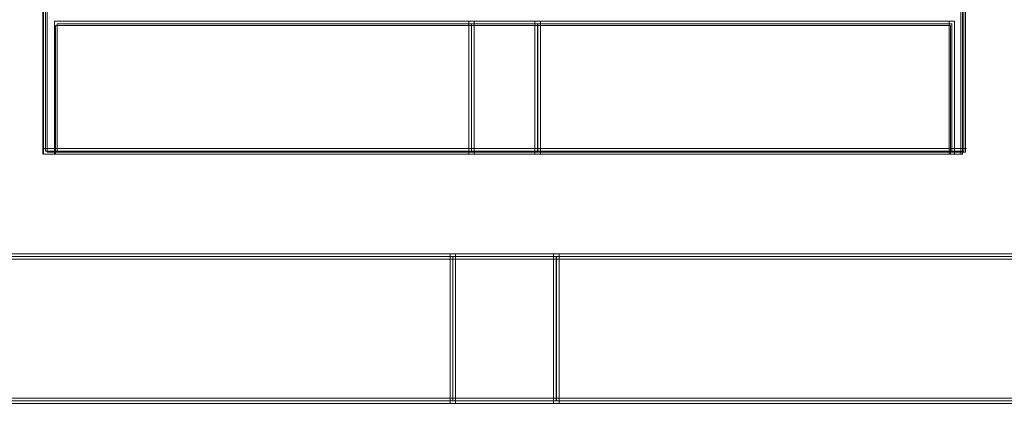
# Model space of a CAD drawing. Header units: millimetres. Extents: x -1290 to 1795, y -4192 to -1311.
# Tile 135 of 256: x 581.43 to 584.22, y -3303.58 to -3302.43. Entities that reach past the tile are written whole.
import ezdxf

# ---------------------------------------------------------------- set-up
doc = ezdxf.new("R2010")
doc.units = ezdxf.units.MM
doc.layers.add('$EL_istn', color=7, linetype='Continuous', lineweight=15)
doc.layers.add('Aparatura', color=7, linetype='Continuous', lineweight=13)
doc.styles.get("Standard").update_dxf_attribs({"font": 'ARIALN.TTF', "width": 0.8})
doc.dimstyles.new('100', dxfattribs={"dimtxt": 15, "dimasz": 10, "dimexe": 1.25, "dimexo": 0.625, "dimtad": 1, "dimdec": 0, "dimtxsty": 'Standard', "dimblk": 'OBLIQUE', "dimcen": 2.5, "dimadec": 0, "dimazin": 0, "dimtfac": 1, "dimtdec": 0, "dimtmove": 0, "dimatfit": 3, "dimldrblk": 'NONE', "dimfxl": 1, "dimarcsym": 0})

# ---------------------------------------------------------------- blocks, each defined once
blk = doc.blocks.new('_Oblique')
at = {"color": 0, "linetype": 'ByBlock', "lineweight": -2}
blk.add_line((-0.5, -0.5), (0.5, 0.5), dxfattribs=at)
blk = doc.blocks.new('*D43')
at = {"layer": '$EL_istn', "color": 0, "linetype": 'Continuous', "lineweight": -2, "ltscale": 0.1}
for p, q in [((605.2914, -3294.7164), (605.2914, -3319.5177)), ((518.0914, -3296.8148), (518.0914, -3319.5177)), ((518.0914, -3318.2677), (605.2914, -3318.2677))]:
    blk.add_line(p, q, dxfattribs=at)
at = {"layer": 'Defpoints', "color": 0}
for p in [(605.2914, -3294.0914), (518.0914, -3296.1898), (605.2914, -3318.2677)]:
    blk.add_point(p, dxfattribs=at)
at = {"layer": '$EL_istn', "color": 0, "linetype": 'ByBlock', "lineweight": -2, "xscale": 5, "yscale": 5, "zscale": 5, "rotation": 180}
blk.add_blockref('_Oblique', (518.0914, -3318.2677), dxfattribs=at)
at = {"layer": '$EL_istn', "color": 0, "linetype": 'ByBlock', "lineweight": -2, "xscale": 5, "yscale": 5, "zscale": 5}
blk.add_blockref('_Oblique', (605.2914, -3318.2677), dxfattribs=at)
at = {"layer": '$EL_istn', "color": 0, "lineweight": 5, "insert": (561.6914, -3313.5581), "char_height": 8, "attachment_point": 5}
blk.add_mtext('436', dxfattribs=at)
blk = doc.blocks.new('_None')

msp = doc.modelspace()

# ---------------------------------------------------------------- linework, layer by layer
at = {"layer": 'Aparatura', "lineweight": 13}
for points in [[(581.306, -3302.244), (581.4987, -3302.244), (581.4987, -3302.3994), (581.4987, -3302.8073), (581.5324, -3302.8073), (581.5324, -3302.7005), (581.5324, -3302.4431), (582.708, -3302.4431), (582.8958, -3302.4431), (584.0714, -3302.4431), (584.0714, -3302.7005), (584.0714, -3302.8073), (584.1051, -3302.8073), (584.1051, -3302.3994), (584.1051, -3302.244), (584.3026, -3302.244)], [(584.3059, -3302.2411), (584.1086, -3302.2411), (584.1086, -3302.3952), (584.1086, -3302.4385), (584.1086, -3302.7995), (584.0749, -3302.7995), (582.9003, -3302.7995), (582.7126, -3302.7995), (581.538, -3302.7995), (581.5043, -3302.7995), (581.5043, -3302.4385), (581.5043, -3302.3952), (581.5043, -3302.2411), (581.3118, -3302.2411)], [(584.3059, -3302.2411), (584.1086, -3302.2411), (584.1086, -3302.3952), (584.1086, -3302.4385), (584.1086, -3302.7995), (584.0749, -3302.7995), (582.9003, -3302.7995), (582.7126, -3302.7995), (581.538, -3302.7995), (581.5043, -3302.7995), (581.5043, -3302.4385), (581.5043, -3302.3952), (581.5043, -3302.2411), (581.3118, -3302.2411)], [(584.3059, -3302.2411), (584.1086, -3302.2411), (584.1086, -3302.3952), (584.1086, -3302.4385), (584.1086, -3302.7995), (584.0749, -3302.7995), (582.9003, -3302.7995), (582.7126, -3302.7995), (581.538, -3302.7995), (581.5043, -3302.7995), (581.5043, -3302.4385), (581.5043, -3302.3952), (581.5043, -3302.2411), (581.3118, -3302.2411)], [(584.3107, -3302.2336), (584.1133, -3302.2336), (584.1133, -3302.3904), (584.1133, -3302.4344), (584.1133, -3302.8018), (584.0796, -3302.8018), (582.9048, -3302.8018), (582.717, -3302.8018), (581.5422, -3302.8018), (581.5085, -3302.8018), (581.5085, -3302.4344), (581.5085, -3302.3904), (581.5085, -3302.2336), (581.3159, -3302.2336)], [(584.3107, -3302.2336), (584.1133, -3302.2336), (584.1133, -3302.3904), (584.1133, -3302.4344), (584.1133, -3302.8018), (584.0796, -3302.8018), (582.9048, -3302.8018), (582.717, -3302.8018), (581.5422, -3302.8018), (581.5085, -3302.8018), (581.5085, -3302.4344), (581.5085, -3302.3904), (581.5085, -3302.2336), (581.3159, -3302.2336)], [(584.3107, -3302.2336), (584.1133, -3302.2336), (584.1133, -3302.3904), (584.1133, -3302.4344), (584.1133, -3302.8018), (584.0796, -3302.8018), (582.9048, -3302.8018), (582.717, -3302.8018), (581.5422, -3302.8018), (581.5085, -3302.8018), (581.5085, -3302.4344), (581.5085, -3302.3904), (581.5085, -3302.2336), (581.3159, -3302.2336)], [(584.3107, -3302.2336), (584.1133, -3302.2336), (584.1133, -3302.3904), (584.1133, -3302.4344), (584.1133, -3302.8018), (584.0796, -3302.8018), (582.9048, -3302.8018), (582.717, -3302.8018), (581.5422, -3302.8018), (581.5085, -3302.8018), (581.5085, -3302.4344), (581.5085, -3302.3904), (581.5085, -3302.2336), (581.3159, -3302.2336)], [(584.3107, -3302.2336), (584.1133, -3302.2336), (584.1133, -3302.3904), (584.1133, -3302.4344), (584.1133, -3302.8018), (584.0796, -3302.8018), (582.9048, -3302.8018), (582.717, -3302.8018), (581.5422, -3302.8018), (581.5085, -3302.8018), (581.5085, -3302.4344), (581.5085, -3302.3904), (581.5085, -3302.2336), (581.3159, -3302.2336)], [(577.3549, -3303.098), (579.8628, -3303.098), (580.1565, -3303.098), (582.6596, -3303.098), (582.9533, -3303.098), (585.4612, -3303.098), (585.75, -3303.098), (588.258, -3303.098), (588.5516, -3303.098), (591.05, -3303.098)], [(577.3549, -3303.098), (579.8628, -3303.098), (580.1565, -3303.098), (582.6596, -3303.098), (582.9533, -3303.098), (585.4612, -3303.098), (585.75, -3303.098), (588.258, -3303.098), (588.5516, -3303.098), (591.05, -3303.098)], [(577.3549, -3303.098), (579.8628, -3303.098), (580.1565, -3303.098), (582.6596, -3303.098), (582.9533, -3303.098), (585.4612, -3303.098), (585.75, -3303.098), (588.258, -3303.098), (588.5516, -3303.098), (591.05, -3303.098)], [(577.3582, -3303.1055), (579.8667, -3303.1055), (580.1604, -3303.1055), (582.6641, -3303.1055), (582.9578, -3303.1055), (585.4663, -3303.1055), (585.7551, -3303.1055), (588.2636, -3303.1055), (588.5573, -3303.1055), (591.0562, -3303.1055)], [(577.3582, -3303.1055), (579.8667, -3303.1055), (580.1604, -3303.1055), (582.6641, -3303.1055), (582.9578, -3303.1055), (585.4663, -3303.1055), (585.7551, -3303.1055), (588.2636, -3303.1055), (588.5573, -3303.1055), (591.0562, -3303.1055)], [(577.3582, -3303.1055), (579.8667, -3303.1055), (580.1604, -3303.1055), (582.6641, -3303.1055), (582.9578, -3303.1055), (585.4663, -3303.1055), (585.7551, -3303.1055), (588.2636, -3303.1055), (588.5573, -3303.1055), (591.0562, -3303.1055)], [(577.3582, -3303.1055), (579.8667, -3303.1055), (580.1604, -3303.1055), (582.6641, -3303.1055), (582.9578, -3303.1055), (585.4663, -3303.1055), (585.7551, -3303.1055), (588.2636, -3303.1055), (588.5573, -3303.1055), (591.0562, -3303.1055)], [(577.3582, -3303.1055), (579.8667, -3303.1055), (580.1604, -3303.1055), (582.6641, -3303.1055), (582.9578, -3303.1055), (585.4663, -3303.1055), (585.7551, -3303.1055), (588.2636, -3303.1055), (588.5573, -3303.1055), (591.0562, -3303.1055)]]:
    msp.add_lwpolyline(points, dxfattribs=at)
for points in [[(581.4964, -3302.8073), (581.4964, -3302.3877), (581.4964, -3302.8073)], [(584.1008, -3302.8073), (584.1008, -3302.3877), (584.1008, -3302.8073)], [(581.5301, -3302.4308), (581.5301, -3302.7014), (581.5301, -3302.4308)], [(582.7201, -3302.8073), (582.7201, -3302.4308), (581.5301, -3302.4308), (581.5301, -3302.6969), (581.5301, -3302.8073), (582.7201, -3302.8073)], [(582.7201, -3302.8073), (582.7201, -3302.4308), (581.5301, -3302.4308), (581.5301, -3302.6969), (581.5301, -3302.8073), (582.7201, -3302.8073)], [(582.7201, -3302.8073), (582.7201, -3302.4308), (581.5301, -3302.4308), (581.5301, -3302.6969), (581.5301, -3302.8073), (582.7201, -3302.8073)], [(581.5301, -3302.6969), (581.5301, -3302.8073), (582.7201, -3302.8073), (582.7201, -3302.4308), (581.5301, -3302.4308), (581.5301, -3302.6969)], [(582.7126, -3302.7998), (582.7126, -3302.4384), (581.5376, -3302.4384), (581.5376, -3302.6938), (581.5376, -3302.7998), (582.7126, -3302.7998)], [(581.5376, -3302.6938), (581.5376, -3302.7998), (582.7126, -3302.7998), (582.7126, -3302.4384), (581.5376, -3302.4384), (581.5376, -3302.6938)], [(582.7047, -3302.4308), (582.7047, -3302.8073), (582.7047, -3302.4308)], [(582.9079, -3302.8073), (582.9079, -3302.4308), (582.7047, -3302.4308), (582.7047, -3302.8073), (582.9079, -3302.8073)], [(582.9079, -3302.8073), (582.9079, -3302.4308), (582.7047, -3302.4308), (582.7047, -3302.8073), (582.9079, -3302.8073)], [(582.9079, -3302.8073), (582.9079, -3302.4308), (582.7047, -3302.4308), (582.7047, -3302.8073), (582.9079, -3302.8073)], [(582.9079, -3302.8073), (582.9079, -3302.4308), (582.7047, -3302.4308), (582.7047, -3302.8073), (582.9079, -3302.8073)], [(582.9003, -3302.7998), (582.9003, -3302.4384), (582.7122, -3302.4384), (582.7122, -3302.7998), (582.9003, -3302.7998)], [(582.9003, -3302.7998), (582.9003, -3302.4384), (582.7122, -3302.4384), (582.7122, -3302.7998), (582.9003, -3302.7998)], [(582.8925, -3302.4308), (582.8925, -3302.8073), (582.8925, -3302.4308)], [(584.0825, -3302.6969), (584.0825, -3302.4308), (582.8925, -3302.4308), (582.8925, -3302.8073), (584.0825, -3302.8073), (584.0825, -3302.6969)], [(584.0825, -3302.6969), (584.0825, -3302.4308), (582.8925, -3302.4308), (582.8925, -3302.8073), (584.0825, -3302.8073), (584.0825, -3302.6969)], [(584.0825, -3302.6969), (584.0825, -3302.4308), (582.8925, -3302.4308), (582.8925, -3302.8073), (584.0825, -3302.8073), (584.0825, -3302.6969)], [(582.8925, -3302.8073), (584.0825, -3302.8073), (584.0825, -3302.6969), (584.0825, -3302.4308), (582.8925, -3302.4308), (582.8925, -3302.8073)], [(584.075, -3302.6938), (584.075, -3302.4384), (582.9, -3302.4384), (582.9, -3302.7998), (584.075, -3302.7998), (584.075, -3302.6938)], [(582.9, -3302.7998), (584.075, -3302.7998), (584.075, -3302.6938), (584.075, -3302.4384), (582.9, -3302.4384), (582.9, -3302.7998)], [(584.0671, -3302.4308), (584.0671, -3302.7014), (584.0671, -3302.4308)], [(581.5301, -3302.6859), (581.5301, -3302.8073), (581.5301, -3302.6859)], [(584.0671, -3302.8073), (584.0671, -3302.6859), (584.0671, -3302.8073)], [(584.1162, -3302.7919), (581.4964, -3302.7919), (584.1162, -3302.7919)], [(563.2043, -3303.0901), (593.2142, -3303.0901), (563.2043, -3303.0901)], [(582.6671, -3303.5147), (582.6671, -3303.0901), (580.1487, -3303.0901), (580.1487, -3303.5147), (582.6671, -3303.5147)], [(582.6671, -3303.5147), (582.6671, -3303.0901), (580.1487, -3303.0901), (580.1487, -3303.5147), (582.6671, -3303.5147)], [(582.6671, -3303.5147), (582.6671, -3303.0901), (580.1487, -3303.0901), (580.1487, -3303.5147), (582.6671, -3303.5147)], [(580.1487, -3303.0901), (580.1487, -3303.5147), (582.6671, -3303.5147), (582.6671, -3303.0901), (580.1487, -3303.0901)], [(582.6595, -3303.5072), (582.6595, -3303.0976), (580.1562, -3303.0976), (580.1562, -3303.5072), (582.6595, -3303.5072)], [(580.1562, -3303.0976), (580.1562, -3303.5072), (582.6595, -3303.5072), (582.6595, -3303.0976), (580.1562, -3303.0976)], [(582.6671, -3303.0901), (581.5301, -3303.0901), (582.6671, -3303.0901)], [(582.6517, -3303.5147), (582.6517, -3303.0901), (582.6517, -3303.5147)], [(582.9609, -3303.0901), (582.6517, -3303.0901), (582.9609, -3303.0901)], [(582.9609, -3303.5147), (582.9609, -3303.0901), (582.6517, -3303.0901), (582.6517, -3303.5147), (582.9609, -3303.5147)], [(582.9609, -3303.5147), (582.9609, -3303.0901), (582.6517, -3303.0901), (582.6517, -3303.5147), (582.9609, -3303.5147)], [(582.9609, -3303.5147), (582.9609, -3303.0901), (582.6517, -3303.0901), (582.6517, -3303.5147), (582.9609, -3303.5147)], [(582.9609, -3303.0901), (582.6517, -3303.0901), (582.6517, -3303.5147), (582.9609, -3303.5147), (582.9609, -3303.0901)], [(582.9534, -3303.5072), (582.9534, -3303.0976), (582.6592, -3303.0976), (582.6592, -3303.5072), (582.9534, -3303.5072)], [(582.9534, -3303.0976), (582.6592, -3303.0976), (582.6592, -3303.5072), (582.9534, -3303.5072), (582.9534, -3303.0976)], [(584.0825, -3303.0901), (582.9455, -3303.0901), (584.0825, -3303.0901)], [(582.9455, -3303.5147), (582.9455, -3303.0901), (582.9455, -3303.5147)], [(585.4689, -3303.5147), (585.4689, -3303.0901), (582.9455, -3303.0901), (582.9455, -3303.5147), (585.4689, -3303.5147)], [(585.4689, -3303.5147), (585.4689, -3303.0901), (582.9455, -3303.0901), (582.9455, -3303.5147), (585.4689, -3303.5147)], [(585.4689, -3303.5147), (585.4689, -3303.0901), (582.9455, -3303.0901), (582.9455, -3303.5147), (585.4689, -3303.5147)], [(585.4689, -3303.0901), (582.9455, -3303.0901), (582.9455, -3303.5147), (585.4689, -3303.5147), (585.4689, -3303.0901)], [(585.4613, -3303.5072), (585.4613, -3303.0976), (582.953, -3303.0976), (582.953, -3303.5072), (585.4613, -3303.5072)], [(585.4613, -3303.0976), (582.953, -3303.0976), (582.953, -3303.5072), (585.4613, -3303.5072), (585.4613, -3303.0976)], [(580.1487, -3303.4993), (582.6671, -3303.4993), (580.1487, -3303.4993)], [(582.6517, -3303.4993), (582.9609, -3303.4993), (582.6517, -3303.4993)], [(582.9455, -3303.4993), (585.4689, -3303.4993), (582.9455, -3303.4993)]]:
    msp.add_lwpolyline(points, close=True, dxfattribs=at)

# ---------------------------------------------------------------- dimensions: what is measured, and where the dimension line sits
at = {"layer": '$EL_istn', "linetype": 'Continuous', "lineweight": 5, "ltscale": 0.1}
dim = msp.add_linear_dim(base=(605.2914, -3318.2677), p1=(518.0914, -3296.1898), p2=(605.2914, -3294.0914), dimstyle='100', override={"dimtxt": 8, "dimasz": 5, "dimlfac": 5, "dimfxl": 35, "dimfxlon": 0}, dxfattribs=at)
dim.commit()
dim.dimension.update_dxf_attribs({"geometry": '*D43', "text_midpoint": (561.6914, -3313.5581)})

doc.saveas('drawing.dxf')
